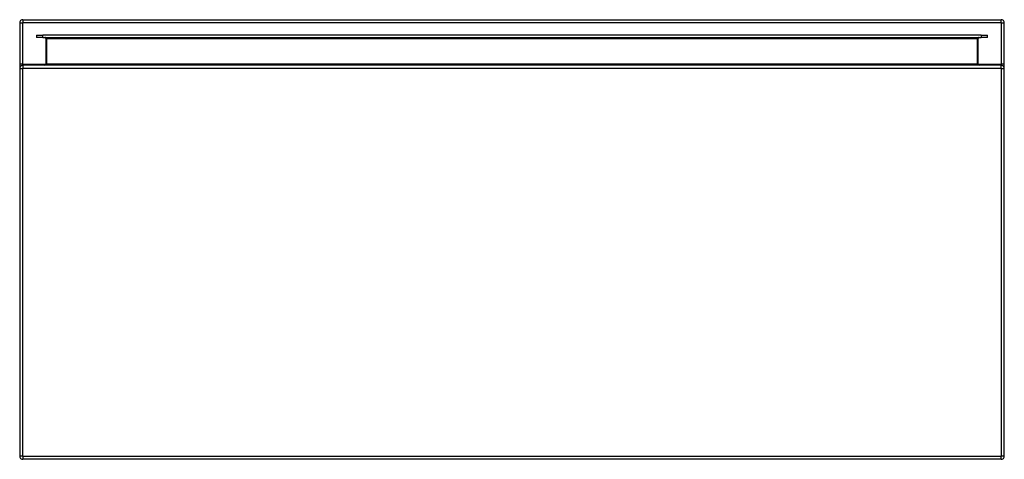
# Model space of a CAD drawing. Header units: inches. Extents: x 20.8 to 50.8, y 13 to 26.4.
import ezdxf

# ---------------------------------------------------------------- set-up
doc = ezdxf.new("R2010")
doc.units = ezdxf.units.IN
doc.header["$MEASUREMENT"] = 0
doc.layers.add('Visible Edges(ANSI)', color=7, linetype='Continuous', lineweight=25)
doc.layers.add('Visible Tangent Edges(ANSI)', color=7, linetype='Continuous', lineweight=25)

msp = doc.modelspace()

# ---------------------------------------------------------------- linework, layer by layer
at = {"layer": 'Visible Edges(ANSI)'}
for p, q in [((20.801, 26.282), (20.801, 25.027)), ((20.9, 26.381), (50.702, 26.381)), ((50.801, 25.027), (50.801, 26.282)), ((21.313, 25.912), (21.51, 25.912)), ((21.313, 25.912), (21.313, 25.844)), ((21.51, 25.844), (21.313, 25.844)), ((50.092, 25.912), (21.51, 25.912)), ((21.51, 25.844), (50.092, 25.844)), ((21.599, 25.813), (21.599, 25.027)), ((50.003, 25.027), (50.003, 25.813)), ((50.092, 25.912), (50.289, 25.912)), ((50.289, 25.844), (50.092, 25.844)), ((50.289, 25.844), (50.289, 25.912)), ((20.801, 25.027), (20.801, 24.897)), ((50.702, 24.996), (20.9, 24.996)), ((50.801, 24.897), (50.801, 25.027)), ((20.801, 24.897), (20.801, 13.095)), ((50.801, 13.095), (50.801, 24.897)), ((50.702, 12.996), (20.9, 12.996))]:
    msp.add_line(p, q, dxfattribs=at)
for centre, radius, start, end in [((20.9, 26.282), 0.099, 90, 180), ((50.702, 26.282), 0.099, 0, 90), ((21.568, 25.813), 0.031, 0, 90), ((50.034, 25.813), 0.031, 90, 180), ((20.9, 24.897), 0.099, 90, 180), ((21.568, 25.027), 0.031, 270, 0), ((50.034, 25.027), 0.031, 180, 270), ((50.702, 24.897), 0.099, 0, 90), ((20.9, 13.095), 0.099, 180, 270), ((50.702, 13.095), 0.099, 270, 0)]:
    msp.add_arc(centre, radius, start, end, dxfattribs=at)
at = {"layer": 'Visible Tangent Edges(ANSI)'}
for p, q in [((20.801, 26.282), (20.9, 26.282)), ((20.9, 26.381), (20.9, 26.282)), ((20.9, 25.027), (20.9, 26.282)), ((50.702, 26.282), (20.9, 26.282)), ((50.702, 26.282), (50.702, 26.381)), ((50.702, 26.282), (50.801, 26.282)), ((50.702, 26.282), (50.702, 25.027)), ((21.51, 25.844), (21.51, 25.912)), ((21.63, 25.813), (21.599, 25.813)), ((21.63, 25.844), (21.63, 25.813)), ((21.63, 25.027), (21.63, 25.813)), ((21.63, 25.813), (49.972, 25.813)), ((49.972, 25.813), (49.972, 25.844)), ((50.003, 25.813), (49.972, 25.813)), ((49.972, 25.813), (49.972, 25.027)), ((50.092, 25.912), (50.092, 25.844)), ((20.9, 25.027), (20.801, 25.027)), ((20.9, 24.996), (20.9, 25.027)), ((20.9, 25.027), (21.599, 25.027)), ((20.9, 24.996), (20.9, 24.897)), ((21.63, 25.027), (21.599, 25.027)), ((49.972, 25.027), (21.63, 25.027)), ((50.003, 25.027), (49.972, 25.027)), ((50.003, 25.027), (50.702, 25.027)), ((50.801, 25.027), (50.702, 25.027)), ((50.702, 25.027), (50.702, 24.996)), ((50.702, 24.897), (50.702, 24.996)), ((20.801, 24.897), (20.9, 24.897)), ((50.702, 24.897), (20.9, 24.897)), ((20.9, 13.095), (20.9, 24.897)), ((50.702, 24.897), (50.702, 13.095)), ((50.702, 24.897), (50.801, 24.897)), ((20.9, 13.095), (20.801, 13.095)), ((20.9, 13.095), (20.9, 12.996)), ((20.9, 13.095), (50.702, 13.095)), ((50.801, 13.095), (50.702, 13.095)), ((50.702, 12.996), (50.702, 13.095))]:
    msp.add_line(p, q, dxfattribs=at)
for centre, major_axis, start_param, end_param in [((21.568, 25.027), (0.062, 0), 4.712389, 6.283185), ((50.034, 25.027), (-0.062, 0), 0, 1.570796)]:
    msp.add_ellipse(centre, major_axis=major_axis, ratio=0.5, start_param=start_param, end_param=end_param, dxfattribs=at)

doc.saveas('drawing.dxf')
